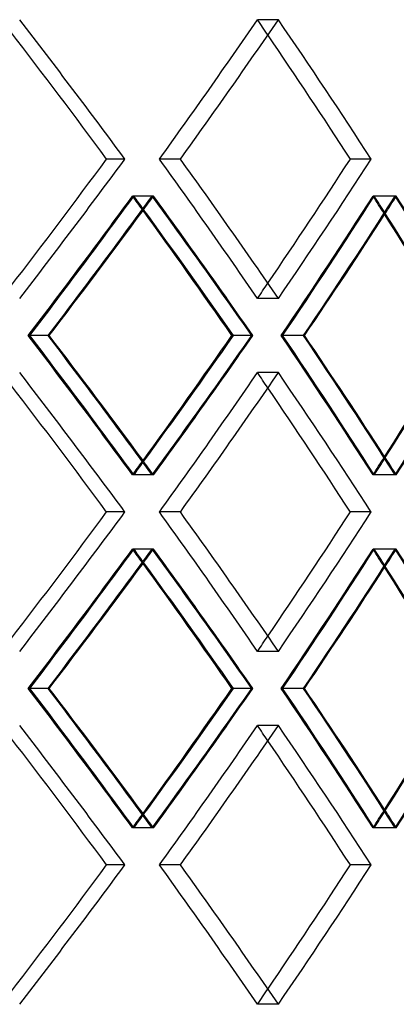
# Model space of a CAD drawing. Header units: millimetres. Extents: x -380 to 380, y -180 to 181.
# Tile 11 of 15: x 157 to 190, y 1 to 87. Entities that reach past the tile are written whole.
import ezdxf

# ---------------------------------------------------------------- set-up
doc = ezdxf.new("R2010")
doc.units = ezdxf.units.MM
doc.layers.add('HIDDEN', color=7, linetype='Continuous')
doc.layers.add('THICK', color=7, linetype='Continuous')

msp = doc.modelspace()

# ---------------------------------------------------------------- linework, layer by layer
at = {"layer": 'HIDDEN'}
for p, q in [((179.509, 86.769), (177.686, 86.769)), ((179.509, 86.769), (177.686, 86.769)), ((166.138, 74.617), (164.542, 74.617)), ((170.971, 74.617), (169.146, 74.617)), ((170.971, 74.617), (169.146, 74.617)), ((187.609, 74.617), (185.784, 74.617)), ((168.627, 71.386), (166.801, 71.386)), ((168.512, 71.386), (166.915, 71.386)), ((189.789, 71.386), (187.763, 71.386)), ((189.689, 71.386), (187.863, 71.386)), ((179.509, 62.464), (177.686, 62.464)), ((179.509, 62.464), (177.686, 62.464)), ((159.442, 59.233), (157.699, 59.233)), ((159.442, 59.233), (157.848, 59.233)), ((177.281, 59.233), (175.459, 59.233)), ((181.705, 59.233), (179.751, 59.233)), ((181.705, 59.233), (179.882, 59.233)), ((179.509, 56.002), (177.686, 56.002)), ((179.509, 56.002), (177.686, 56.002)), ((168.627, 47.081), (166.801, 47.081)), ((168.512, 47.081), (166.915, 47.081)), ((189.789, 47.081), (187.763, 47.081)), ((189.689, 47.081), (187.863, 47.081)), ((166.138, 43.85), (164.542, 43.85)), ((170.971, 43.85), (169.146, 43.85)), ((170.971, 43.85), (169.146, 43.85)), ((187.609, 43.85), (185.784, 43.85)), ((168.627, 40.619), (166.801, 40.619)), ((168.512, 40.619), (166.915, 40.619)), ((189.789, 40.619), (187.763, 40.619)), ((189.689, 40.619), (187.863, 40.619)), ((179.509, 31.698), (177.686, 31.698)), ((179.509, 31.698), (177.686, 31.698)), ((159.442, 28.467), (157.699, 28.467)), ((159.442, 28.467), (157.848, 28.467)), ((177.281, 28.467), (175.459, 28.467)), ((181.705, 28.467), (179.751, 28.467)), ((181.705, 28.467), (179.882, 28.467)), ((179.509, 25.236), (177.686, 25.236)), ((179.509, 25.236), (177.686, 25.236)), ((168.627, 16.314), (166.801, 16.314)), ((168.512, 16.314), (166.915, 16.314)), ((189.789, 16.314), (187.763, 16.314)), ((189.689, 16.314), (187.863, 16.314)), ((166.138, 13.083), (164.542, 13.083)), ((170.971, 13.083), (169.146, 13.083)), ((170.971, 13.083), (169.146, 13.083)), ((187.609, 13.083), (185.784, 13.083)), ((179.509, 0.931), (177.686, 0.931)), ((179.509, 0.931), (177.686, 0.931))]:
    msp.add_line(p, q, dxfattribs=at)
for centre, major_axis, ratio, start_param, end_param in [((0, 86.769), (231.692, -231.692), 0.360022, 1.175852, 1.225221), ((0, 86.769), (223.703, 223.703), 0.432739, -1.212265, -1.162389), ((0, 86.769), (-223.703, -223.703), 0.432739, 1.929328, 1.979203), ((0, 86.769), (-223.703, 223.703), 0.432739, -1.984664, -1.979203), ((0, 86.769), (225.997, -225.997), 0.432739, 1.11302, 1.162389), ((0, 62.464), (231.692, 231.692), 0.360022, -1.225221, -1.175852), ((0, 62.464), (223.703, -223.703), 0.432739, 1.162389, 1.212265), ((0, 62.464), (-223.703, 223.703), 0.432739, -1.979203, -1.929328), ((0, 62.464), (225.997, 225.997), 0.432739, -1.162389, -1.11302), ((0, 86.769), (223.703, 223.703), 0.432739, -1.275597, -1.225542), ((0, 56.002), (-229.34, -229.34), 0.360022, 1.929628, 1.979525), ((0, 56.002), (223.703, -223.703), 0.432739, 1.220729, 1.225542), ((0, 86.769), (-229.34, 229.34), 0.360022, -1.984018, -1.979525), ((0, 86.769), (225.997, 225.997), 0.432739, -1.229987, -1.2249), ((0, 56.002), (225.997, -225.997), 0.432739, 1.175511, 1.2249), ((0, 86.769), (217.183, 217.183), 0.509525, -1.212765, -1.162711), ((0, 56.002), (-223.703, -223.703), 0.432739, 1.99246, 2.042356), ((0, 56.002), (217.183, -217.183), 0.509525, 1.156515, 1.162711), ((0, 86.769), (-223.703, 223.703), 0.432739, -2.048234, -2.042356), ((0, 86.769), (219.41, 219.41), 0.509525, -1.168525, -1.162069), ((0, 56.002), (219.41, -219.41), 0.509525, 1.112679, 1.162069), ((0, 62.464), (-223.703, -223.703), 0.432739, 1.979203, 1.984664), ((0, 31.698), (223.703, -223.703), 0.432739, 1.225542, 1.275597), ((0, 62.464), (-229.34, 229.34), 0.360022, -1.979525, -1.929628), ((0, 62.464), (225.997, 225.997), 0.432739, -1.2249, -1.175511), ((0, 31.698), (217.183, -217.183), 0.509525, 1.162711, 1.212765), ((0, 62.464), (-223.703, 223.703), 0.432739, -2.042356, -1.99246), ((0, 62.464), (219.41, 219.41), 0.509525, -1.162069, -1.112679), ((0, 56.002), (231.692, -231.692), 0.360022, 1.175852, 1.225221), ((0, 56.002), (223.703, 223.703), 0.432739, -1.212265, -1.162389), ((0, 56.002), (-223.703, -223.703), 0.432739, 1.929328, 1.979203), ((0, 56.002), (-223.703, 223.703), 0.432739, -1.984664, -1.979203), ((0, 56.002), (225.997, -225.997), 0.432739, 1.11302, 1.162389), ((0, 62.464), (223.703, 223.703), 0.432739, -1.225542, -1.220729), ((0, 31.698), (-229.34, -229.34), 0.360022, 1.979525, 1.984018), ((0, 31.698), (225.997, -225.997), 0.432739, 1.2249, 1.229987), ((0, 62.464), (217.183, 217.183), 0.509525, -1.162711, -1.156515), ((0, 31.698), (-223.703, -223.703), 0.432739, 2.042356, 2.048234), ((0, 31.698), (219.41, -219.41), 0.509525, 1.162069, 1.168525), ((0, 31.698), (231.692, 231.692), 0.360022, -1.225221, -1.175852), ((0, 31.698), (223.703, -223.703), 0.432739, 1.162389, 1.212265), ((0, 31.698), (-223.703, 223.703), 0.432739, -1.979203, -1.929328), ((0, 31.698), (225.997, 225.997), 0.432739, -1.162389, -1.11302), ((0, 56.002), (223.703, 223.703), 0.432739, -1.275597, -1.225542), ((0, 25.236), (-229.34, -229.34), 0.360022, 1.929628, 1.979525), ((0, 25.236), (223.703, -223.703), 0.432739, 1.220729, 1.225542), ((0, 56.002), (-229.34, 229.34), 0.360022, -1.984018, -1.979525), ((0, 56.002), (225.997, 225.997), 0.432739, -1.229987, -1.2249), ((0, 25.236), (225.997, -225.997), 0.432739, 1.175511, 1.2249), ((0, 56.002), (217.183, 217.183), 0.509525, -1.212765, -1.162711), ((0, 25.236), (-223.703, -223.703), 0.432739, 1.99246, 2.042356), ((0, 25.236), (217.183, -217.183), 0.509525, 1.156515, 1.162711), ((0, 56.002), (-223.703, 223.703), 0.432739, -2.048234, -2.042356), ((0, 56.002), (219.41, 219.41), 0.509525, -1.168525, -1.162069), ((0, 25.236), (219.41, -219.41), 0.509525, 1.112679, 1.162069), ((0, 31.698), (-223.703, -223.703), 0.432739, 1.979203, 1.984664), ((0, 0.931), (223.703, -223.703), 0.432739, 1.225542, 1.275597), ((0, 31.698), (-229.34, 229.34), 0.360022, -1.979525, -1.929628), ((0, 31.698), (225.997, 225.997), 0.432739, -1.2249, -1.175511), ((0, 0.931), (217.183, -217.183), 0.509525, 1.162711, 1.212765), ((0, 31.698), (-223.703, 223.703), 0.432739, -2.042356, -1.99246), ((0, 31.698), (219.41, 219.41), 0.509525, -1.162069, -1.112679), ((0, 25.236), (231.692, -231.692), 0.360022, 1.175852, 1.225221), ((0, 25.236), (223.703, 223.703), 0.432739, -1.212265, -1.162389), ((0, 25.236), (-223.703, -223.703), 0.432739, 1.929328, 1.979203), ((0, 25.236), (-223.703, 223.703), 0.432739, -1.984664, -1.979203), ((0, 25.236), (225.997, -225.997), 0.432739, 1.11302, 1.162389), ((0, 31.698), (223.703, 223.703), 0.432739, -1.225542, -1.220729), ((0, 0.931), (-229.34, -229.34), 0.360022, 1.979525, 1.984018), ((0, 0.931), (225.997, -225.997), 0.432739, 1.2249, 1.229987), ((0, 31.698), (217.183, 217.183), 0.509525, -1.162711, -1.156515), ((0, 0.931), (-223.703, -223.703), 0.432739, 2.042356, 2.048234), ((0, 0.931), (219.41, -219.41), 0.509525, 1.162069, 1.168525), ((0, 0.931), (231.692, 231.692), 0.360022, -1.225221, -1.175852), ((0, 0.931), (223.703, -223.703), 0.432739, 1.162389, 1.212265), ((0, 0.931), (-223.703, 223.703), 0.432739, -1.979203, -1.929328), ((0, 0.931), (225.997, 225.997), 0.432739, -1.162389, -1.11302), ((0, 0.931), (-223.703, -223.703), 0.432739, 1.979203, 1.984664)]:
    msp.add_ellipse(centre, major_axis=major_axis, ratio=ratio, start_param=start_param, end_param=end_param, dxfattribs=at)
at = {"layer": 'THICK'}
for p, q in [((166.138, 74.617), (164.542, 74.617)), ((187.609, 74.617), (185.784, 74.617)), ((159.533, 59.233), (159.442, 59.233)), ((177.198, 59.233), (175.594, 59.233)), ((181.786, 59.233), (181.705, 59.233)), ((166.138, 43.85), (164.542, 43.85)), ((187.609, 43.85), (185.784, 43.85)), ((159.533, 28.467), (159.442, 28.467)), ((177.198, 28.467), (175.594, 28.467)), ((181.786, 28.467), (181.705, 28.467)), ((166.138, 13.083), (164.542, 13.083)), ((187.609, 13.083), (185.784, 13.083))]:
    msp.add_line(p, q, dxfattribs=at)
for centre, major_axis, ratio, start_param, end_param in [((0, 86.769), (-231.692, 231.692), 0.360022, -1.965741, -1.916372), ((0, 86.769), (-225.997, -225.997), 0.432739, 1.929834, 1.979203), ((0, 86.769), (-225.997, 225.997), 0.432739, -2.028572, -1.979203), ((0, 86.769), (-229.34, 229.34), 0.360022, -1.966247, -1.920614), ((0, 86.769), (-223.703, 223.703), 0.432739, -2.029079, -1.984664), ((0, 62.464), (-229.34, -229.34), 0.360022, 1.920614, 1.966247), ((0, 62.464), (-231.692, -231.692), 0.360022, 1.916372, 1.965741), ((0, 62.464), (-225.997, 225.997), 0.432739, -1.979203, -1.929834), ((0, 62.464), (-223.703, -223.703), 0.432739, 1.984664, 2.029079), ((0, 62.464), (-225.997, -225.997), 0.432739, 1.979203, 2.028572), ((0, 56.002), (-231.692, -231.692), 0.360022, 1.929493, 1.978883), ((0, 86.769), (-231.692, 231.692), 0.360022, -2.028425, -1.978883), ((0, 56.002), (-225.997, -225.997), 0.432739, 1.992325, 2.041714), ((0, 86.769), (-225.997, 225.997), 0.432739, -2.091257, -2.041714), ((0, 86.769), (225.997, 225.997), 0.432739, -1.274443, -1.229987), ((0, 56.002), (223.703, -223.703), 0.432739, 1.175646, 1.220729), ((0, 86.769), (-229.34, 229.34), 0.360022, -2.029579, -1.984018), ((0, 86.769), (219.41, 219.41), 0.509525, -1.211611, -1.168525), ((0, 56.002), (217.183, -217.183), 0.509525, 1.112814, 1.156515), ((0, 86.769), (-223.703, 223.703), 0.432739, -2.092411, -2.048234), ((0, 62.464), (-231.692, 231.692), 0.360022, -1.978883, -1.929493), ((0, 31.698), (225.997, -225.997), 0.432739, 1.229987, 1.274443), ((0, 62.464), (223.703, 223.703), 0.432739, -1.220729, -1.175646), ((0, 31.698), (-229.34, -229.34), 0.360022, 1.984018, 2.029579), ((0, 31.698), (-231.692, -231.692), 0.360022, 1.978883, 2.028425), ((0, 62.464), (-225.997, 225.997), 0.432739, -2.041714, -1.992325), ((0, 31.698), (219.41, -219.41), 0.509525, 1.168525, 1.211611), ((0, 62.464), (217.183, 217.183), 0.509525, -1.156515, -1.112814), ((0, 31.698), (-223.703, -223.703), 0.432739, 2.048234, 2.092411), ((0, 31.698), (-225.997, -225.997), 0.432739, 2.041714, 2.091257), ((0, 56.002), (-231.692, 231.692), 0.360022, -1.965741, -1.916372), ((0, 56.002), (-225.997, -225.997), 0.432739, 1.929834, 1.979203), ((0, 56.002), (-225.997, 225.997), 0.432739, -2.028572, -1.979203), ((0, 56.002), (-229.34, 229.34), 0.360022, -1.966247, -1.920614), ((0, 56.002), (-223.703, 223.703), 0.432739, -2.029079, -1.984664), ((0, 31.698), (-229.34, -229.34), 0.360022, 1.920614, 1.966247), ((0, 31.698), (-231.692, -231.692), 0.360022, 1.916372, 1.965741), ((0, 31.698), (-225.997, 225.997), 0.432739, -1.979203, -1.929834), ((0, 31.698), (-223.703, -223.703), 0.432739, 1.984664, 2.029079), ((0, 31.698), (-225.997, -225.997), 0.432739, 1.979203, 2.028572), ((0, 25.236), (-231.692, -231.692), 0.360022, 1.929493, 1.978883), ((0, 56.002), (-231.692, 231.692), 0.360022, -2.028425, -1.978883), ((0, 25.236), (-225.997, -225.997), 0.432739, 1.992325, 2.041714), ((0, 56.002), (-225.997, 225.997), 0.432739, -2.091257, -2.041714), ((0, 56.002), (-229.34, 229.34), 0.360022, -2.029579, -1.984018), ((0, 56.002), (225.997, 225.997), 0.432739, -1.274443, -1.229987), ((0, 25.236), (223.703, -223.703), 0.432739, 1.175646, 1.220729), ((0, 56.002), (219.41, 219.41), 0.509525, -1.211611, -1.168525), ((0, 25.236), (217.183, -217.183), 0.509525, 1.112814, 1.156515), ((0, 56.002), (-223.703, 223.703), 0.432739, -2.092411, -2.048234), ((0, 31.698), (-231.692, 231.692), 0.360022, -1.978883, -1.929493), ((0, 0.931), (225.997, -225.997), 0.432739, 1.229987, 1.274443), ((0, 31.698), (223.703, 223.703), 0.432739, -1.220729, -1.175646), ((0, 0.931), (-229.34, -229.34), 0.360022, 1.984018, 2.029579), ((0, 0.931), (-231.692, -231.692), 0.360022, 1.978883, 2.028425), ((0, 31.698), (-225.997, 225.997), 0.432739, -2.041714, -1.992325), ((0, 0.931), (219.41, -219.41), 0.509525, 1.168525, 1.211611), ((0, 31.698), (217.183, 217.183), 0.509525, -1.156515, -1.112814), ((0, 0.931), (-223.703, -223.703), 0.432739, 2.048234, 2.092411), ((0, 0.931), (-225.997, -225.997), 0.432739, 2.041714, 2.091257), ((0, 25.236), (-231.692, 231.692), 0.360022, -1.965741, -1.916372), ((0, 25.236), (-225.997, -225.997), 0.432739, 1.929834, 1.979203), ((0, 25.236), (-225.997, 225.997), 0.432739, -2.028572, -1.979203), ((0, 25.236), (-229.34, 229.34), 0.360022, -1.966247, -1.920614), ((0, 25.236), (-223.703, 223.703), 0.432739, -2.029079, -1.984664), ((0, 0.931), (-229.34, -229.34), 0.360022, 1.920614, 1.966247), ((0, 0.931), (-231.692, -231.692), 0.360022, 1.916372, 1.965741), ((0, 0.931), (-225.997, 225.997), 0.432739, -1.979203, -1.929834), ((0, 0.931), (-223.703, -223.703), 0.432739, 1.984664, 2.029079), ((0, 0.931), (-225.997, -225.997), 0.432739, 1.979203, 2.028572)]:
    msp.add_ellipse(centre, major_axis=major_axis, ratio=ratio, start_param=start_param, end_param=end_param, dxfattribs=at)

doc.saveas('drawing.dxf')
